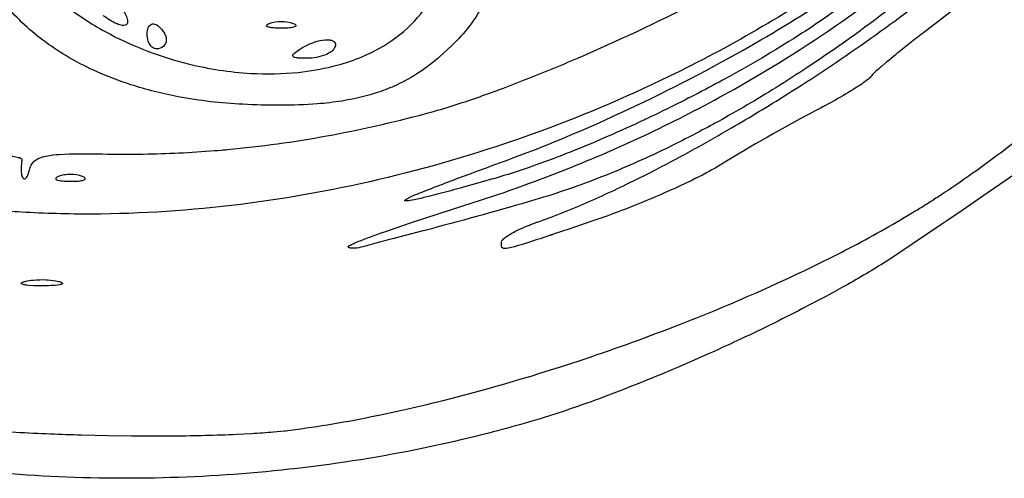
# Model space of a CAD drawing. Header units: millimetres. Extents: x 24.5 to 115.3, y 14.1 to 105.4.
# Tile 5 of 15: x 67.4 to 96.4, y 14.1 to 27.6. Entities that reach past the tile are written whole.
import ezdxf

# ---------------------------------------------------------------- set-up
doc = ezdxf.new("R2010")
doc.units = ezdxf.units.MM
doc.layers.add('Default', color=2, linetype='Continuous')

msp = doc.modelspace()

# ---------------------------------------------------------------- linework, layer by layer
at = {"layer": 'Default'}
for p, q in [((74.71983, 27.53552), (74.71983, 27.53552)), ((71.1215, 27.22415), (71.1215, 27.22415)), ((75.63705, 26.78416), (75.63705, 26.78416)), ((69.80524, 23.68303), (69.80524, 23.68303)), ((69.2165, 23.01996), (69.2165, 23.01996)), ((79.16483, 22.53881), (79.16483, 22.53881)), ((77.04816, 20.95341), (77.04816, 20.95341)), ((81.56372, 21.08302), (81.56372, 21.08302)), ((67.52316, 19.92315), (67.52316, 19.92315))]:
    msp.add_line(p, q, dxfattribs=at)
for points in [[(104.5739, 41.34177, -0.01758943), (103.6907, 39.7044), (103.468, 39.32985, -0.01356993), (102.54, 37.88684, -0.01094569), (101.6046, 36.57896), (101.3771, 36.27851, -0.0094091), (100.4533, 35.11727), (100.3422, 34.98344, -0.03055052), (96.54986, 30.9752, -0.02207248), (93.40549, 28.27826, -0.01824706), (93.3289, 28.21838, -0.00580445), (93.02383, 27.98243, -0.01753905), (90.5918, 26.24512, -0.00775665), (89.64856, 25.63851, -0.01277739), (87.95643, 24.64391, -0.0104239), (86.65208, 23.96088), (86.40411, 23.8395, -0.01807133), (84.509, 23.00523, -0.0227088), (82.5515, 22.33032)], [(80.36427, 22.1297), (80.73423, 22.24769, 0.01690403), (83.60928, 23.28764, 0.03325966), (88.43188, 25.59998, 0.05136069), (94.96824, 30.23643, 0.011762), (96.44464, 31.59458, 0.01728013), (98.53365, 33.75994), (98.65921, 33.89999, 0.01509569), (100.4726, 36.06072)], [(94.45205, 22.43992, 0.00798505), (94.95699, 22.77795, 0.01487998), (96.85619, 24.16879, 0.01139736), (98.44989, 25.47309, 0.01772098), (101.1013, 27.91346, 0.01298675), (102.9786, 29.85818), (103.3198, 30.23315), (103.3596, 30.27732, 0.01893682), (105.7779, 33.1713, 0.02356652), (107.9483, 36.25558)], [(79.30595, 24.86834, 0.01190019), (80.05449, 25.08592, 0.01312101), (81.43645, 25.56023), (81.47395, 25.57409, 0.01320369), (83.83634, 26.52484, 0.01590347), (87.29333, 28.14993), (87.71761, 28.36976, 0.0117302), (89.18217, 29.17667), (89.54192, 29.38984, 0.01797706), (90.59483, 30.07142)], [(92.85261, 29.82813, -0.01123577), (91.57755, 28.91627, -0.03717321), (86.49844, 25.9674, -0.0539014), (78.21617, 22.99127, -0.02768987), (73.88049, 22.19774, -0.02963424), (69.48222, 21.90836)], [(80.90438, 29.59854, -0.04580042), (81.06729, 29.17908, -0.1210957), (81.09344, 28.40152, -0.07479492), (80.88792, 27.8622, -0.01617762), (80.77706, 27.67691, -0.04343921), (80.3051, 27.08844, -0.00364287), (80.23991, 27.02027), (80.1235, 26.90322), (79.94421, 26.73256), (79.76015, 26.56691)], [(67.66428, 29.03537, 0.04977891), (68.84869, 27.95993, 0.03969318), (70.03629, 27.21402, 0.06023465), (72.33423, 26.34254, 0.04640382), (74.17257, 26.06233, 0.0403616), (75.57664, 26.09228), (75.70815, 26.10715, 0.03625059), (76.7151, 26.30188, 0.03433109), (77.44512, 26.55094, 0.06135201), (78.45407, 27.1168, 0.07393981), (79.27509, 27.93168)], [(81.84594, 23.54631, 0.01641282), (84.37421, 24.57547, 0.01995951), (88.04295, 26.39223), (88.49084, 26.64009), (88.68601, 26.75002), (88.86854, 26.85391, 0.01892127), (91.5429, 28.5162)], [(82.62206, 21.67544), (82.82701, 21.74809), (83.02774, 21.82217, 0.01190163), (83.80997, 22.13497, 0.01198944), (85.24713, 22.78916), (85.55711, 22.94134), (85.85609, 23.09143), (86.14458, 23.23919, 0.01287478), (88.34386, 24.45183, 0.00779449), (89.95412, 25.42927, 0.01339421), (92.30563, 26.99567, 0.01645879), (94.56434, 28.69305)], [(73.94372, 25.14842, -0.03519986), (72.03887, 25.37182, -0.02990964), (70.64062, 25.72712, -0.02804476), (69.62853, 26.11515, -0.04953741), (68.21529, 26.91818, -0.06074325), (67.01141, 28.01041)], [(70.42755, 27.89427, -0.04092705), (70.51048, 27.73653, -0.1070222), (70.54561, 27.58056, -0.3331874), (70.47659, 27.48295, -0.105971), (70.3853, 27.47754, -0.05471568), (70.23381, 27.52154, -0.0463843), (70.025, 27.6316), (69.97527, 27.66348, -0.02336326), (69.90228, 27.7135), (69.86637, 27.73944, -0.02625798), (69.83089, 27.76588)], [(91.61179, 28.06665, -0.01626363), (90.43273, 27.2533, -0.01704182), (88.28069, 25.96991), (88.07466, 25.85689, -0.01019635), (86.45788, 25.01925, -0.00186852), (85.84287, 24.72244, -0.02088348), (85.77529, 24.69054, -0.0084458), (84.70395, 24.20424), (84.5015, 24.11654), (84.31121, 24.03536), (83.95333, 23.88609), (83.63876, 23.75868, -0.00630479), (83.08525, 23.54368), (82.66728, 23.38969), (82.3522, 23.27883, -0.01292388), (81.39735, 22.97475)], [(94.91537, 27.96215), (94.59924, 27.72261), (94.04902, 27.29954, 0.005841), (93.63908, 26.97861), (93.3335, 26.73535, 0.00789085), (93.10581, 26.55106), (92.93614, 26.41133, 0.02175091), (92.87283, 26.35848), (92.7627, 26.26526, 0.01534776), (92.59999, 26.12264), (92.56008, 26.086, 0.04976149), (92.44833, 25.96832)], [(74.71983, 27.53552, -0.09263813), (75.0726, 27.59423, -0.09025332), (75.42538, 27.53552)], [(71.1215, 27.22415, -0.06147528), (71.13285, 27.34048, -0.071372), (71.1631, 27.42767, -0.2151878), (71.26791, 27.519, -0.2002869), (71.40372, 27.48972)], [(71.40372, 27.48972, -0.1053483), (71.59447, 27.30155, -0.04701503), (71.65792, 27.18208, -0.08384971), (71.68594, 27.04973)], [(75.07261, 27.39317), (74.97146, 27.39475, -0.02703029), (74.81258, 27.40599, -0.03864358), (74.70403, 27.42614, -0.07069033), (74.65895, 27.44416, -0.3316332), (74.63763, 27.47731, -0.1648745), (74.67377, 27.51351, -0.04938971), (74.71983, 27.53552)], [(75.42538, 27.53552), (75.45238, 27.52363, -0.07821066), (75.49724, 27.49425, -0.4362966), (75.5021, 27.45695, -0.1205628), (75.45361, 27.42999, -0.05067681), (75.26426, 27.39947, -0.01563148), (75.16845, 27.39458), (75.07261, 27.39317)], [(71.40372, 26.78416, -0.1779955), (71.26942, 26.83752, -0.1331296), (71.15547, 27.0155, -0.07848299), (71.1215, 27.22415)], [(71.68594, 27.04973, -0.2137596), (71.59949, 26.85889, -0.1881269), (71.40372, 26.78416)], [(75.63705, 26.78416, -0.076836), (76.1309, 27.0087, -0.07512321), (76.44908, 27.05314, -0.06589628), (76.55162, 27.03823, -0.1024854), (76.62476, 27.00308, -0.2759226), (76.66814, 26.89364, -0.1040239), (76.62483, 26.78416)], [(75.83206, 26.50626), (75.76236, 26.50712), (75.61, 26.51325, -0.05369092), (75.47813, 26.53131, -0.1290826), (75.42083, 26.55844, -0.3475986), (75.41653, 26.60288, -0.08638862), (75.46285, 26.65792, -0.0302542), (75.63705, 26.78416)], [(76.62483, 26.78416, -0.093697), (76.5501, 26.70447, -0.05765597), (76.38546, 26.61131, -0.09625205), (75.83206, 26.50626)], [(101.4035, 26.89201), (101.2908, 26.7799, -0.02104424), (101.2352, 26.72486, -0.01112644), (101.1245, 26.61598, -0.02645145), (99.29733, 24.99231), (98.93695, 24.70954, -0.00982897), (97.55489, 23.68956), (97.02892, 23.31781), (96.56664, 22.99543), (95.75449, 22.43591), (95.14347, 22.01895), (94.68449, 21.70729), (94.51219, 21.59057), (93.30518, 20.7759)], [(79.76015, 26.56691, -0.07251), (78.47154, 25.71821, -0.03059703), (77.93515, 25.50497), (77.81519, 25.46602, -0.03566451), (76.86385, 25.24657, -0.01775051), (76.13712, 25.16077, -0.01913502), (75.0406, 25.11963, -0.01350223), (73.94372, 25.14842)], [(92.44833, 25.96832, -0.07735185), (92.36308, 25.88183, -0.02734226), (91.99162, 25.62196, -0.02186853), (90.8089, 24.95221)], [(69.80524, 23.68303, 0.0071712), (71.00602, 23.68248, 0.01658501), (73.10487, 23.7823, 0.013566), (73.20309, 23.79026), (73.29971, 23.79839, 0.01187312), (73.48988, 23.81524, 0.02306268), (76.4202, 24.21853, 0.01900332), (79.30595, 24.86834)], [(90.8089, 24.95221, 0.0185203), (88.02222, 23.36409)], [(65.18958, 23.57214), (65.32999, 23.58344, -0.014396), (66.38474, 23.63751), (66.65044, 23.63937), (66.7005, 23.63891), (66.79432, 23.6372, -0.01862137), (67.12265, 23.61857, -0.0285679), (67.28851, 23.59438), (67.33059, 23.58432, -0.06458201), (67.39261, 23.56182, -0.09353616), (67.4212, 23.54229, -0.2614794), (67.4331, 23.50979)], [(67.4331, 23.50979, 0.04281761), (67.40591, 23.26026, 0.02977939), (67.41418, 23.10731, 0.10423), (67.45713, 22.9759, 0.2346875), (67.50267, 22.94667, 0.1674975), (67.53944, 22.96212, 0.1006502), (67.58096, 23.01546, 0.0607028), (67.65076, 23.20455)], [(67.65076, 23.20455, -0.06632013), (67.70519, 23.35307, -0.1674747), (67.90961, 23.54927, -0.06649499), (68.13777, 23.6233, -0.01886251), (68.34438, 23.6554), (68.43539, 23.66442, -0.02714372), (68.52083, 23.67101), (68.68118, 23.67971), (68.82166, 23.68445, -0.01102534), (69.31347, 23.68867), (69.80524, 23.68303)], [(79.16483, 22.53881, -0.00496378), (80.50282, 23.04945, -0.00204013), (81.84594, 23.54631)], [(88.02222, 23.36409), (87.9116, 23.29644, -0.01158815), (87.69312, 23.1724, -0.01577132), (86.8504, 22.75187, -0.00380949), (86.52899, 22.60538, -0.00983064), (85.38958, 22.12634, -0.01177727), (84.22984, 21.6991)], [(68.51094, 23.01996, 0.03596279), (68.48395, 23.00808, 0.07996871), (68.43912, 22.97871, 0.4375581), (68.43423, 22.9414, 0.1205887), (68.4827, 22.91443, 0.05148142), (68.67206, 22.88392, 0.02014251), (68.76788, 22.87903), (68.86372, 22.87761)], [(69.2165, 23.01996, 0.09214979), (68.86372, 23.07868, 0.04520543), (68.68468, 23.06541, 0.05551836), (68.51094, 23.01996)], [(68.86372, 22.87761, 0.01054578), (68.96487, 22.8792, 0.02870549), (69.12376, 22.89043, 0.04609481), (69.23248, 22.91063, 0.07545959), (69.27751, 22.92869, 0.3312067), (69.29866, 22.96194, 0.1694547), (69.26254, 22.99797, 0.04940474), (69.2165, 23.01996)], [(81.39735, 22.97475), (81.32875, 22.9549), (81.26231, 22.93571), (81.19791, 22.91715), (81.13551, 22.89921), (80.89368, 22.83007), (80.46948, 22.71057, -0.00540963), (79.82883, 22.53607), (79.7458, 22.51419), (79.45164, 22.43878), (79.27575, 22.39581, -0.02859638), (79.22357, 22.38349), (78.995, 22.33322), (78.87493, 22.31109, -0.02349124), (78.8007, 22.30095, -0.04736619), (78.75774, 22.29819, -0.1172448), (78.7189, 22.30454, -0.4564671), (78.72107, 22.32217, -0.08727839), (78.77123, 22.35873, -0.04607826), (78.8187, 22.38469, -0.0165194), (78.90396, 22.42614), (79.03376, 22.48383, -0.00209836), (79.16483, 22.53881)], [(69.48222, 21.90836, -0.01492418), (67.41704, 21.96837, -0.0066778), (66.64346, 22.01943, -0.00834145), (65.29185, 22.13958, -0.01316298), (63.27195, 22.40002), (63.02013, 22.44168), (62.91008, 22.46081, -0.01368869), (62.08906, 22.62814), (61.98705, 22.6534), (61.89806, 22.67671, -0.01952416), (61.59022, 22.77109, -0.03274852), (61.4404, 22.83114, -0.05610426), (61.3008, 22.91224)], [(75.49594, 15.55597, 0.01775453), (77.99577, 15.98859), (78.53833, 16.10498, 0.0205851), (82.69225, 17.21264, 0.00466161), (83.46105, 17.45603, 0.01247593), (86.31345, 18.45974), (86.84261, 18.66383, 0.01993559), (90.74042, 20.36419, 0.01360706), (92.62854, 21.34433, 0.00848194), (93.55029, 21.87541), (93.77784, 22.01319, 0.00390372), (94.11659, 22.22393, 0.00487378), (94.45205, 22.43992)], [(77.04816, 20.95341, -0.1537814), (77.06737, 20.97386, -0.04209677), (77.09073, 20.98818, -0.03253773), (77.2879, 21.07863), (77.33497, 21.09789, -0.00993823), (78.08516, 21.37644), (78.15598, 21.40133), (78.43064, 21.49661), (78.91245, 21.65975, -0.00513852), (80.36427, 22.1297)], [(82.5515, 22.33032), (82.34931, 22.27149, -0.006708), (79.30595, 21.42852)], [(84.22984, 21.6991), (83.57864, 21.47883), (83.08808, 21.3133, -0.07299555), (83.06487, 21.30549, -0.0592027), (83.04201, 21.29781, 0.07780238), (83.01949, 21.29025, 0.07772476), (82.99731, 21.28281, -0.03934691), (82.95369, 21.26818, -0.00168568), (82.27602, 21.0459), (82.18571, 21.01775, -0.01516374), (81.86168, 20.92608, -0.05921964), (81.65485, 20.89475, -0.13666), (81.59338, 20.91069, -0.1853443), (81.56778, 20.94867, -0.04683973), (81.56242, 21.01579, 0.02881747), (81.56372, 21.08302)], [(81.56372, 21.08302, -0.1682514), (81.59966, 21.15367, -0.06578705), (81.70985, 21.24768, -0.04473941), (82.15295, 21.4893, -0.00976839), (82.38536, 21.58766, -0.00956789), (82.44421, 21.61058), (82.5329, 21.64373, -0.02101434), (82.62206, 21.67544)], [(79.30595, 21.42852), (79.25065, 21.41437), (78.39529, 21.19208), (77.96821, 21.07859), (77.75487, 21.02087, 0.00354205), (77.54205, 20.96159)], [(77.54205, 20.96159, -0.04272228), (77.29591, 20.9087, -0.04151466), (77.23145, 20.90221, -0.04908388), (77.13284, 20.90301, -0.06023942), (77.08227, 20.91444, -0.3111274), (77.04816, 20.95341)], [(93.30518, 20.7759), (93.14975, 20.67258), (92.84062, 20.47408, -0.01400644), (91.6149, 19.75084), (91.34253, 19.60024), (91.21014, 19.52809, -0.00496963), (90.94868, 19.38751), (90.43945, 19.12027, -0.00911829), (88.50345, 18.17042), (88.41175, 18.12771, -0.00383058), (87.68746, 17.7971), (87.5284, 17.72607, -0.01244016), (85.03658, 16.68846), (84.72137, 16.56803), (84.44474, 16.46461, -0.01644411), (82.4855, 15.80643)], [(68.01705, 19.79408), (67.88585, 19.79531), (67.78532, 19.79821), (67.62897, 19.80769), (67.57746, 19.81285, -0.0436828), (67.47292, 19.8299, -0.0887268), (67.41573, 19.85194, -0.6341484), (67.42549, 19.88761, -0.06852727), (67.52316, 19.92315)], [(67.52316, 19.92315, -0.03640713), (67.76849, 19.96457, -0.03480797), (68.14135, 19.97351), (68.18797, 19.97091, -0.04324142), (68.51094, 19.92315)], [(68.51094, 19.92315, -0.07949784), (68.61263, 19.88499, -0.1115895), (68.6244, 19.87366, -0.434371), (68.61831, 19.85188, -0.09125751), (68.54636, 19.8266, -0.03636035), (68.28236, 19.79966, -0.01473038), (68.01705, 19.79408)], [(63.78971, 15.77667), (63.9714, 15.75256), (64.32956, 15.70902, 0.00759262), (64.50321, 15.68957, 0.01368712), (67.2466, 15.47664, 0.00480662), (68.27747, 15.42898, 0.00359675), (69.18002, 15.39861), (69.96996, 15.38037), (70.66133, 15.37085), (71.26639, 15.36767), (71.7958, 15.3691, 0.00948332), (73.64844, 15.41179), (73.76424, 15.41691), (74.19804, 15.43953, 0.00592643), (74.84804, 15.48617), (75.17236, 15.51729, 0.02490036), (75.25336, 15.52615, 0.05410055), (75.26859, 15.52788), (75.49594, 15.55597)], [(82.4855, 15.80643, -0.01314399), (80.40983, 15.25605, -0.04389365), (72.98027, 14.18627, -0.04285252), (65.47705, 14.40034)]]:
    msp.add_lwpolyline(points, format="xyb", dxfattribs=at)

doc.saveas('drawing.dxf')
